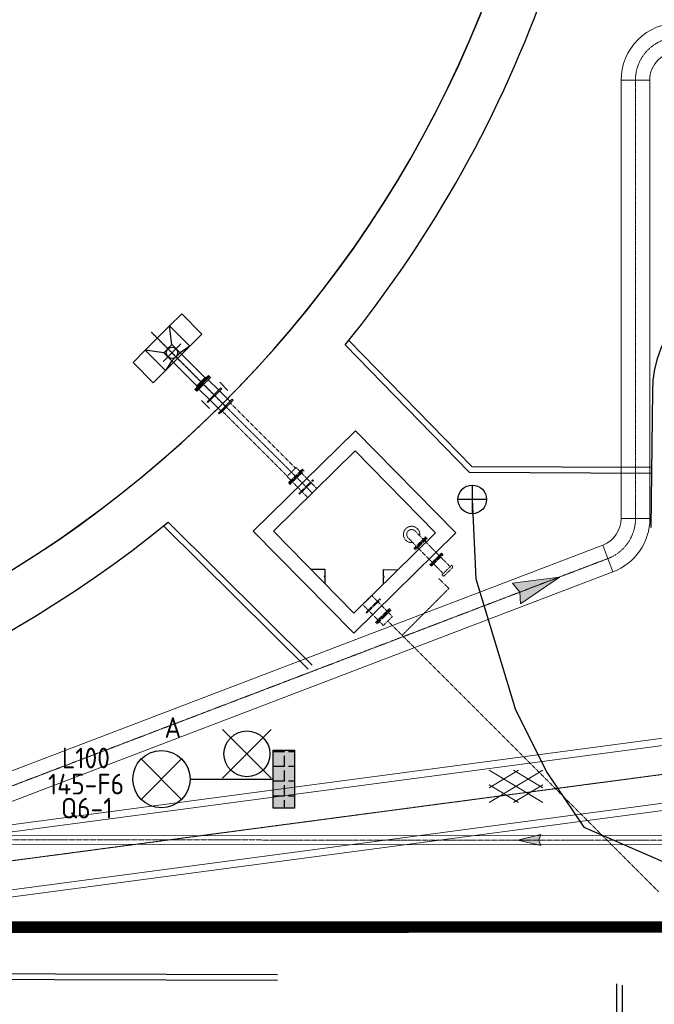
# Model space of a CAD drawing. Header units: metres. Extents: x -270273 to 328371, y -146885 to 591473.
# Tile 68 of 256: x -94928 to -83853, y 10192 to 27370. Entities that reach past the tile are written whole.
import ezdxf
from ezdxf.enums import TextEntityAlignment as Align
from ezdxf.lldxf.tags import DXFTag

# ---------------------------------------------------------------- set-up
doc = ezdxf.new("R2010")
doc.units = ezdxf.units.M
doc.header["$PDMODE"] = 1
for name, pattern in [('DASHED', [19.05, 12.7, -6.35]), ('RI-AWZI_PROCESLEIDING', [18.45, 6, -1.8, 1.75, -1.8, 1.75, -1.8, 1.75, -1.8]), ('RI-AWZI_SLIBLEIDING', [11, 5, -3, 0, -3]), ('RI-AWZI_TERREINRIOLERING', [19.8, 6, -1.8, 2.4, -1.8, 1.8, -1.8, 2.4, -1.8]), ('Tauw_L_Center3', [4.338, 2.66, -0.556, 0.556, -0.566])]:
    doc.linetypes.add(name, pattern=pattern)
doc.layers.get('0').update_dxf_attribs({"color": 151})
for name, color, linetype, lineweight in [('B-CO-BC-BETONVORM-G', 50, 'Continuous', 18), ('B-XX-RI-AWZI_PROCESLEIDING-G', 30, 'RI-AWZI_PROCESLEIDING', 18), ('B-XX-RI-AWZI_SLIBLEIDING-G', 40, 'RI-AWZI_SLIBLEIDING', 18), ('B-XX-RI-AWZI_TERREINRIOLERING-G', 211, 'RI-AWZI_TERREINRIOLERING', 18), ('B-XX-VH-VERHARDING-V', 253, 'Continuous', 18)]:
    doc.layers.add(name, color=color, linetype=linetype, lineweight=lineweight)
for name, color, linetype in [('B-ME-IE-VERLICHTING-G', 253, 'Continuous'), ('B-ME-WA-HYDRANT-G', 253, 'Continuous'), ('B-XX-GR-KRUIDEN-G', 98, 'Continuous'), ('B-XX-OG-BEBOUWING-G', 1, 'Continuous'), ('B-XX-RI-AWZI_BEDRIJFSWATER-G_HDSR', 150, 'HDSR_Bedrijfswater'), ('B-XX-VH-KANTVERHARDING-G', 253, 'Continuous'), ('ME_N_D_EB00----drijflaagafvoergoot~-_-----', 135, 'Continuous'), ('ME_N_D_EB00----sparing~-_-----', 135, 'Continuous'), ('ME_N_N_-B00----drijflaagafvoergoot~C_-----', 135, 'Tauw_L_Center3')]:
    doc.layers.add(name, color=color, linetype=linetype)
doc.layers.add('B-XX-KL-ELEKTRA-G_HDSR', color=190, linetype='HDSR_Elektra', transparency=0.5)
doc.styles.add('BURO-018', font='Isocp.shx', dxfattribs={"height": 360})
doc.styles.get("Standard").update_dxf_attribs({"font": 'iv-font.shx'})
tags = doc.linetypes.add('HDSR_Bedrijfswater', pattern='A,25,-2,["BW",Standard,S=1.5,R=0,X=0,Y=-0.75],-5', length=32).pattern_tags.tags
tags[6] = DXFTag(74, 10)
tags = doc.linetypes.add('HDSR_Elektra', pattern='A,25,-2,["E",Standard,S=1.5,R=0,X=0,Y=-0.75],-4', length=31).pattern_tags.tags
tags[6] = DXFTag(74, 10)

# ---------------------------------------------------------------- blocks, each defined once
blk = doc.blocks.new('ASFALT')
at = {"layer": 'B-XX-VH-VERHARDING-V', "color": 251}
for p, q in [((0.042, 0.28), (-0.467, -0.025)), ((0.467, -0.025), (-0.042, 0.28)), ((-0.467, 0.025), (0.042, -0.28)), ((-0.042, -0.28), (0.467, 0.025))]:
    blk.add_line(p, q, dxfattribs=at)
for points in [[(0.467, -0.28), (-0.467, 0.28)], [(-0.467, -0.28), (0.467, 0.28)]]:
    blk.add_lwpolyline(points, dxfattribs=at)
blk = doc.blocks.new('zuhydrt1')
for p, q in [((0, -0.5), (0, 0.504)), ((-0.5, 0), (0.5, 0))]:
    blk.add_line(p, q)
at = {"color": 15}
blk.add_line((0, -0.5), (0, -0.5), dxfattribs=at)
blk.add_line((0, -0.5), (0, -0.5), dxfattribs=at)
blk.add_circle((0, 0), 0.5)
blk = doc.blocks.new('E00525')
at = {"linetype": 'ByBlock'}
h = blk.add_hatch(dxfattribs=at)
h.set_pattern_fill('ANGLE', color=0, scale=0.184386, style=0)
h.set_pattern_definition([(360, (-37.6733, -34.0193), (6e-17, 1.287937), [0.93668, -0.351256]), (90, (-37.6733, -34.0193), (-1.287937, 1e-16), [0.93668, -0.351256])])
edge = h.paths.add_edge_path()
edge.add_line((-2.523, 2.863), (2.523, 2.863))
edge.add_line((2.523, 2.863), (2.523, 1))
edge.add_line((2.523, 1), (-2.523, 1))
edge.add_line((-2.523, 1), (-2.523, 2.863))
h = blk.add_hatch(color=0, dxfattribs=at)
edge = h.paths.add_edge_path()
edge.add_line((-2.523, 2.863), (2.523, 2.863))
edge.add_line((2.523, 2.863), (2.523, 1))
edge.add_line((2.523, 1), (-2.523, 1))
edge.add_line((-2.523, 1), (-2.523, 2.863))
at = {"color": 0, "linetype": 'ByBlock'}
for p, q in [((-1.768, 14.386), (1.768, 10.851)), ((1.768, 14.386), (-1.768, 10.851)), ((0, 10.097), (0, 2.863))]:
    blk.add_line(p, q, dxfattribs=at)
blk.add_lwpolyline([(-2.523, 2.863), (2.523, 2.863), (2.523, 1), (-2.523, 1)], close=True, dxfattribs=at)
blk.add_circle((0, 12.618), 2.5, dxfattribs=at)
at = {"color": 0, "linetype": 'ByBlock', "style": 'BURO-018'}
for tag, p in [('E_GKAST', (0, 20.618)), ('E_GROEP', (0, 17.618)), ('E_SGROEP', (4.5, 17.618)), ('E_ARMCODE', (0, 12.618)), ('E_SLET', (4.5, 11.618))]:
    blk.add_attdef(tag, text='', height=1.8, dxfattribs=at).set_placement(p, align=Align.MIDDLE)
blk = doc.blocks.new('FNZ150')
for p, q in [((-142.5, 19), (142.5, 19)), ((-142.5, 19), (-142.5, 3)), ((-142.5, 3), (142.5, 3)), ((-104.5, 0), (104.5, 0)), ((-85, 39), (-85, 19)), ((85, 39), (85, 19)), ((142.5, 19), (142.5, 3))]:
    blk.add_line(p, q)
blk.add_point((0, 0))
blk = doc.blocks.new('_QNW150t')
for p, q in [((-85, -201), (-85, 0)), ((85, -201), (85, 0)), ((-142.5, -201), (142.5, -201)), ((-142.5, -201), (-142.5, -217)), ((-142.5, -217), (-104.5, -217)), ((-104.5, -220), (-104.5, -217)), ((-104.5, -220), (104.5, -220)), ((104.5, -220), (104.5, -217)), ((104.5, -217), (142.5, -217)), ((142.5, -201), (142.5, -217))]:
    blk.add_line(p, q)
for radius, start, end in [(142.5, 306.61901, 233.38099), (85, 0, 180)]:
    blk.add_arc((0, 0), radius, start, end)
for p in [(0, 0), (0, -220)]:
    blk.add_point(p)
blk = doc.blocks.new('_FMNW200(400)')
at = {"color": 0}
for p, q in [((0, 111), (0, -111)), ((0, 111), (360, 111)), ((141.5, 170), (141.5, -170)), ((158.5, 170), (141.5, 170)), ((158.5, 170), (158.5, -170)), ((360, 111), (380, 111)), ((380, -170), (380, 170)), ((380, 170), (397, 170)), ((397, -170), (397, 170)), ((400, -118.5), (400, 118.5)), ((0, -111), (360, -111)), ((158.5, -170), (141.5, -170)), ((360, -111), (380, -111)), ((380, -170), (397, -170))]:
    blk.add_line(p, q, dxfattribs=at)
for p in [(0, 0), (400, 0)]:
    blk.add_point(p, dxfattribs=at)
blk = doc.blocks.new('_PE200200')
at = {"color": 0}
for p, q in [((0, 118.5), (0, -118.5)), ((3, 170), (3, -170)), ((20, 170), (3, 170)), ((20, 170), (20, -170)), ((20, 111), (116, 111)), ((40, 111), (20, 111)), ((116, 111), (116, -111)), ((20, -170), (3, -170)), ((20, -111), (116, -111)), ((40, -111), (20, -111))]:
    blk.add_line(p, q, dxfattribs=at)
blk.add_point((0, 0), dxfattribs=at)
blk = doc.blocks.new('FNZ200')
for p, q in [((-170, 20), (170, 20)), ((-170, 20), (-170, 3)), ((-170, 3), (170, 3)), ((-118.5, 0), (118.5, 0)), ((-111, 40), (-111, 20)), ((111, 40), (111, 20)), ((170, 20), (170, 3))]:
    blk.add_line(p, q)
blk.add_point((0, 0))
blk = doc.blocks.new('FNW200')
for p, q in [((-170, 25.5), (170, 25.5)), ((-170, 5.5), (-170, 25.5)), ((170, 5.5), (-170, 5.5)), ((-130, 0), (130, 0)), ((170, 25.5), (170, 5.5))]:
    blk.add_line(p, q)
blk.add_point((0, 0))
blk = doc.blocks.new('drijflaagafvoergoot top')
blk.add_line((-140, 0), (-140, 0))
at = {"layer": 'ME_N_D_EB00----drijflaagafvoergoot~-_-----'}
for p, q in [((-240, 100), (-500, 300)), ((0, 300), (-40, 100)), ((-40, 100), (575, 100)), ((575, 111), (575, -111)), ((641, 115), (899, 115)), ((899, -170), (899, 170)), ((899, 170), (919, 170)), ((919, 170), (919, -170)), ((919, 115), (1178, 115)), ((-240, -100), (-500, -300)), ((-40, -100), (575, -100)), ((-40, -100), (-2, -300)), ((899, -115), (641, -115)), ((919, -170), (899, -170)), ((1178, -115), (919, -115))]:
    blk.add_line(p, q, dxfattribs=at)
for points in [[(-500, 600), (-500, 300), (0, 300), (0, 600)], [(-500, 300), (-500, -300), (0, -300), (0, 300)], [(-240, 100), (-240, -100), (-40, -100), (-40, 100)], [(-500, -600), (-500, -300), (0, -300), (0, -600)]]:
    blk.add_lwpolyline(points, close=True, dxfattribs=at)
blk.add_circle((-140, 0), 100, dxfattribs=at)
blk.add_point((909, 0), dxfattribs=at)
at = {"layer": 'ME_N_D_EB00----sparing~-_-----'}
for p, q in [((815, 225), (1015, 225)), ((815, -225), (1015, -225))]:
    blk.add_line(p, q, dxfattribs=at)
at = {"layer": 'ME_N_N_-B00----drijflaagafvoergoot~C_-----'}
for p, q in [((-140, 217), (-140, -217)), ((-649, 0), (1203, 0))]:
    blk.add_line(p, q, dxfattribs=at)
at = {"layer": 'ME_N_D_EB00----drijflaagafvoergoot~-_-----'}
for name, p, rotation in [('FNZ200', (615, 0), 90), ('FNW200', (615, 0), 270), ('FNW200', (1203, 0), 90)]:
    blk.add_blockref(name, p, dxfattribs=dict(at, rotation=rotation))
blk = doc.blocks.new('zustrmr')
at = {"color": 0}
blk.add_line((1, 0.24), (0, 0), dxfattribs=at)
for p, q in [((0.92, 0), (1, 0.24)), ((0, 0), (1, -0.24)), ((1, -0.24), (0.92, 0))]:
    blk.add_line(p, q)
for points in [[(0, 0), (1, 0.24), (0.92, 0)], [(0, 0), (1, -0.24), (0.92, 0)]]:
    blk.add_solid(points, dxfattribs=at)

msp = doc.modelspace()

# ---------------------------------------------------------------- hatches: boundary and pattern name
at = {"layer": 'B-XX-GR-KRUIDEN-G'}
h = msp.add_hatch(dxfattribs=at)
h.set_pattern_fill('SWAMP', color=256, scale=200, angle=-97.4574917, style=0)
h.set_pattern_definition([(0.0124, (-169787, -20064), (2539.05, 4399.95), [635, -4445]), (90.0124, (-169469.6, -20063.8), (-2540.95, 4398.85), [317.5, -8481.32]), (90.0124, (-169390.2, -20063.7), (-2540.95, 4398.85), [254, -8544.82]), (90.0124, (-169549, -20063.8), (-2540.95, 4398.85), [254, -8544.82]), (60.0124, (-169311, -20063.7), (-2540.94, 4398.855), [203.2, -4876.8]), (120.0124, (-169628.3, -20064), (-5079.99, -1.09), [203.2, -4876.8])])
edge = h.paths.add_edge_path()
edge.add_line((36170.9472, 25155.5698), (38807.233, 18258.8926))
edge.add_line((38807.233, 18258.8926), (38810.3624, 3780.8225))
edge.add_line((38810.3624, 3780.8225), (36139.8786, 3788.9985))
edge.add_line((36139.8786, 3788.9985), (36139.3863, 6066.7589))
edge.add_arc((26136.1817, 6260.7563), 10005.0855, -1.1110278, 90.28114678)
edge.add_line((26087.0876, 16265.7214), (-20270.5154, 16315.9269))
edge.add_arc((-20265.5372, 20912.5736), 4596.6494, -137.93703668, -90.06205154, ccw=False)
edge.add_arc((-19672.5507, 21447.6821), 5395.3822, 181.61706894, 222.06296332, ccw=False)
edge.add_line((-25065.7842, 21295.4275), (-24911.4892, 59256.4976))
edge.add_line((-24911.4892, 59256.4976), (-40389.596, 59238.29))
edge.add_line((-40389.596, 59238.29), (-40389.5679, 59108.2956))
edge.add_line((-40389.5679, 59108.2956), (-53833.1309, 59217.9284))
edge.add_line((-53833.1309, 59217.9284), (-53832.4793, 56202.9452))
edge.add_arc((-53104.9668, 35015.0124), 21200.4192, 91.96654498, 195.54166744)
edge.add_line((-73530.2108, 29334.5913), (-85297.5491, 29359.6605))
edge.add_arc((-105694.9499, 35027.191), 21170.1409, -15.52824644, -5.12163447)
edge.add_line((-84609.3324, 33137.3243), (-84426.1974, 33181.7473))
edge.add_line((-84426.1974, 33181.7473), (-84404.1656, 36660.553))
edge.add_line((-84404.1656, 36660.553), (-84592.4424, 36718.0603))
edge.add_arc((-105694.9499, 35027.191), 21170.1409, 4.58112078, 40.16416305)
edge.add_line((-89516.7368, 48681.5049), (-88685.4405, 49629.8222))
edge.add_line((-88685.4405, 49629.8222), (-91129.8677, 52030.1329))
edge.add_line((-91129.8677, 52030.1329), (-91980.7846, 51154.6997))
edge.add_arc((-105694.9499, 35027.191), 21170.1409, 49.62353804, 84.87836553)
edge.add_line((-103805.0832, 56112.8086), (-103849.5062, 56295.9436))
edge.add_line((-103849.5062, 56295.9436), (-107328.3119, 56317.9754))
edge.add_line((-107328.3119, 56317.9754), (-107385.8192, 56129.6986))
edge.add_arc((-105694.9499, 35027.191), 21170.1409, 94.58112078, 174.69316232)
edge.add_line((-126774.3486, 36985.205), (-126963.3386, 36930.087))
edge.add_line((-126963.3386, 36930.087), (-126970.8713, 35740.6849))
edge.add_line((-126970.8713, 35740.6849), (-131112.6749, 35739.7897))
edge.add_arc((-151816.1218, 40044.3672), 21146.2078, -11.74536935, -5.34483933)
edge.add_line((-130761.8556, 38074.6021), (-130187.6684, 38211.1817))
edge.add_line((-130187.6684, 38211.1817), (-130188.4691, 41915.9259))
edge.add_line((-130188.4691, 41915.9259), (-130763.9199, 42036.074))
edge.add_arc((-151816.1218, 40044.3672), 21146.2078, 5.40455287, 40.29433512)
edge.add_line((-135687.2267, 53719.9237), (-133699.597, 55737.1494))
edge.add_line((-133699.597, 55737.1494), (-136154.7736, 58237.6582))
edge.add_line((-136154.7736, 58237.6582), (-138168.0435, 56196.5206))
edge.add_arc((-151816.1218, 40044.3672), 21146.2078, 49.80320678, 84.65516068)
edge.add_line((-149846.3567, 61098.6335), (-149982.9363, 61672.8207))
edge.add_line((-149982.9363, 61672.8207), (-153687.6805, 61672.0199))
edge.add_line((-153687.6805, 61672.0199), (-153807.8287, 61096.5692))
edge.add_arc((-151816.1218, 40044.3672), 21146.2078, 95.40455287, 174.61534846)
edge.add_line((-172869.0143, 42028.7616), (-173444.5807, 41908.3806))
edge.add_line((-173444.5807, 41908.3806), (-173443.9373, 38203.6693))
edge.add_line((-173443.9373, 38203.6693), (-172869.7027, 38067.2891))
edge.add_arc((-151816.1218, 40044.3672), 21146.2078, 185.36474065, 210.81018619)
edge.add_line((-169977.941, 29213.3734), (-173156.5236, 26938.5709))
edge.add_line((-173156.5236, 26938.5709), (-173318.7736, 27158.867))
edge.add_line((-173318.7736, 27158.867), (-183515.6316, 27203.9778))
edge.add_line((-183515.6316, 27203.9778), (-178966.2174, 61586.057))
edge.add_line((-178966.2174, 61586.057), (-138029.0908, 62293.7894))
edge.add_line((-138029.0908, 62293.7894), (-125211.8682, 62315.4174))
edge.add_line((-125211.8682, 62315.4174), (-121440.4628, 62134.3933))
edge.add_line((-121440.4628, 62134.3933), (-88409.978, 62583.5296))
edge.add_line((-88409.978, 62583.5296), (-55380.4993, 63106.6553))
edge.add_line((-55380.4993, 63106.6553), (-30572.423, 61968.1704))
edge.add_line((-30572.423, 61968.1704), (7219.6754, 59357.025))
edge.add_line((7219.6754, 59357.025), (36199.6742, 57355.6308))
edge.add_line((36199.6742, 57355.6308), (36170.9472, 25155.5698))
h.paths.add_polyline_path([(-84127.6167, 58622.8341), (-82224.8295, 60436.2087), (-80386.3966, 58628.3095), (-80382.3411, 56824.5214), (-82305.7412, 56831.2172)], flags=16)

# ---------------------------------------------------------------- linework, layer by layer
at = {"layer": 'B-CO-BC-BETONVORM-G', "linetype": 'Continuous'}
for p, q in [((-84432.6043, 26313.1278), (-83932.6043, 26313.2673)), ((-84430.4715, 18669.6101), (-83930.4715, 18669.7496)), ((-84752.26, 18202.3082), (-84574.0485, 17735.1459))]:
    msp.add_line(p, q, dxfattribs=at)
at = {"layer": 'B-CO-BC-BETONVORM-G'}
for points in [[(-96456.5598, 15083.577), (-96186.4719, 14375.5704, 0.4142135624), (-95541.0981, 14086.6196), (-84752.26, 18202.3082, 0.311155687), (-84430.4715, 18669.6101), (-84432.6043, 26313.1278, -0.4142135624), (-83432.8834, 27313.4068), (-81995.7114, 27313.8078)], [(-96923.7222, 14905.3655), (-96653.6343, 14197.359, 0.4142135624), (-95362.8866, 13619.4572), (-84574.0485, 17735.1459, 0.311155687), (-83930.4715, 18669.7496), (-83932.6043, 26313.2673, -0.4142135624), (-83432.7439, 26813.4068), (-81995.6034, 26813.8078)]]:
    msp.add_lwpolyline(points, format="xyb", dxfattribs=at)
for points in [[(-97143.4766, 13050.7422), (-81162.2759, 15170.9414)], [(-97127.0371, 12926.828), (-81162.2407, 15044.8508)], [(-96995.5212, 11935.5139), (-81161.9593, 14036.1261)], [(-96979.0817, 11811.5997), (-81161.9241, 13910.0355)]]:
    msp.add_lwpolyline(points, dxfattribs=at)
at = {"layer": 'B-ME-IE-VERLICHTING-G'}
msp.add_lwpolyline([(-90538.9612, 14984.6426), (-91387.2992, 14136.7392), (-90963.1302, 14560.6909), (-91387.0819, 14984.8599), (-90539.1785, 14136.5219)], dxfattribs=at)
msp.add_circle((-90963.1302, 14560.6909), 399.808, dxfattribs=at)
at = {"layer": 'B-XX-KL-ELEKTRA-G_HDSR', "linetype": 'DASHED', "const_width": 200}
msp.add_lwpolyline([(-96623.4899, 11536.8113), (-76427.2909, 11541.0476)], dxfattribs=at)
at = {"layer": 'B-XX-OG-BEBOUWING-G'}
msp.add_lwpolyline([(-125925.3848, 36295.3065), (-126067.6034, 36253.8291), (-126080.9352, 34148.7535), (-125944.5023, 34113.8236, 0.3830161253), (-106963.0654, 14796.7562), (-106921.588, 14654.5375), (-104816.5124, 14641.2058), (-104781.5825, 14777.6387, 0.3844101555), (-85458.5904, 33857.4199), (-85321.726, 33890.619), (-85308.3943, 35995.6946), (-85450.0761, 36038.9699, 0.3830161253), (-104525.1788, 55263.5506), (-104558.3779, 55400.4149), (-106663.4535, 55413.7467), (-106706.7288, 55272.0648, 0.3816233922)], format="xyb", close=True, dxfattribs=at)
msp.add_lwpolyline([(-125932.0612, 33905.5393, 0.3827550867), (-106825.4656, 14770.4882), (-106779.4478, 14627.5137), (-104763.7156, 14593.4146), (-104721.2708, 14781.8028, 0.3836711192), (-85459.4675, 33865.7062)], format="xyb", dxfattribs=at)
for points in [[(-89069.1412, 20199.6319), (-90852.0244, 18447.1116), (-89099.5041, 16664.2284), (-87316.6209, 18416.7486), (-89069.1412, 20199.6319)], [(-87670.1612, 18419.7849), (-89072.1775, 19846.0915), (-90498.4841, 18444.0753), (-89096.4678, 17017.7687), (-87670.1612, 18419.7849)], [(-89851.297, 17785.6756), (-89601.3062, 17783.5286), (-89602.3454, 17662.533), (-89614.3449, 17662.6361), (-89614.4136, 17654.6364), (-89602.4141, 17654.5333), (-89603.4532, 17533.5378)], [(-88580.6987, 17524.7541), (-88579.6596, 17645.7496), (-88567.66, 17645.6466), (-88567.5913, 17653.6463), (-88579.5909, 17653.7494), (-88578.5518, 17774.7449), (-88328.561, 17772.5979)], [(-94438.8217, -12724.4359), (-94439.2232, -10866.5549), (-84507.9477, -10766.7393), (-84506.1002, 10547.5216)], [(-94338.8217, -12724.4143), (-94339.2018, -10965.5547), (-84407.9563, -10865.7394), (-84406.0944, 10526.1093)]]:
    msp.add_lwpolyline(points, dxfattribs=at)
msp.add_lwpolyline([(-89099.5041, 16664.2284), (-87316.6209, 18416.7486), (-89069.1412, 20199.6319), (-90852.0244, 18447.1116)], close=True, dxfattribs=at)
at = {"layer": 'B-XX-RI-AWZI_BEDRIJFSWATER-G_HDSR'}
msp.add_lwpolyline([(-87029.7314, 19000.2308), (-86965.4052, 17614.6667), (-86277.8005, 15326.7373), (-85721.8947, 14228.7962), (-85083.0905, 13284.0673), (-83478.7421, 12581.6482), (-83478.4903, 11416.8647), (-83487.6365, -11784.4005), (-76689.9729, -11782.9312), (-76689.7701, -12721.3099)], dxfattribs=at)
at = {"layer": 'B-XX-RI-AWZI_PROCESLEIDING-G'}
msp.add_lwpolyline([(-96690.141, 14994.4712), (-96420.0531, 14286.4647, 0.4142135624), (-95451.9924, 13853.0384), (-84663.1543, 17968.7271, 0.311155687), (-84180.4715, 18669.6799), (-84182.6043, 26313.1976, -0.4142135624), (-83432.8136, 27063.4068), (-81995.6574, 27063.8078)], format="xyb", dxfattribs=at)
msp.add_lwpolyline([(-97061.2791, 12431.1709), (-81085.3942, 14550.6649)], dxfattribs=at)
at = {"layer": 'B-XX-RI-AWZI_SLIBLEIDING-G', "linetype": 'Continuous'}
for points in [[(-109637.097, 6843.9794), (-108886.5967, 7255.4921, 0.271162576), (-108885.5584, 7257.2257), (-108856.4705, 10147.1174, -0.2711625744), (-108772.366, 10287.5346), (-105522.9796, 12069.2314), (-103597.4322, 13125.0436, -0.1261833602), (-103519.4592, 13144.9958), (-81323.709, 13133.2533, 0.4144502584), (-81321.7079, 13135.2539), (-81323.153, 18313.9951)], [(-109560.1712, 6703.6853), (-108809.671, 7115.1981, 0.2711625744), (-108725.5665, 7255.6153), (-108696.4786, 10145.507, -0.271162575), (-108695.4403, 10147.2406), (-105446.0539, 11928.9374), (-103520.5064, 12984.7495, -0.126183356), (-103519.5438, 12984.9959), (-81323.7936, 12973.2534, 0.414450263), (-81161.7079, 13135.2986), (-81163.153, 18314.0398)]]:
    msp.add_lwpolyline(points, format="xyb", dxfattribs=at)
at = {"layer": 'B-XX-RI-AWZI_SLIBLEIDING-G'}
msp.add_lwpolyline([(-109598.6341, 6773.8323), (-108848.1338, 7185.3451, 0.2711625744), (-108805.5624, 7256.4205), (-108776.4745, 10146.3122, -0.2711625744), (-108733.9031, 10217.3876), (-105484.5168, 11999.0844), (-103558.9693, 13054.8966, -0.1261833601), (-103519.5015, 13064.9959), (-81323.7513, 13053.2534, 0.4144502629), (-81241.7079, 13135.2762), (-81243.153, 18314.0175)], format="xyb", dxfattribs=at)
at = {"layer": 'B-XX-RI-AWZI_TERREINRIOLERING-G'}
for p, q in [((-88033.651, 18130.1545), (-87830.4023, 18329.9418)), ((-88022.4349, 18118.7441), (-87819.1862, 18318.5314)), ((-88008.6542, 18158.9323), (-87859.6051, 18305.443)), ((-87846.1723, 18263.9604), (-87860.1925, 18278.2234)), ((-87846.1723, 18263.9604), (-87597.3144, 18010.7909)), ((-87819.1862, 18318.5314), (-87830.4023, 18329.9418)), ((-88022.4349, 18118.7441), (-88033.651, 18130.1545)), ((-87967.4084, 18144.789), (-87981.4285, 18159.052)), ((-87967.4084, 18144.789), (-87718.5505, 17891.6196)), ((-87567.5243, 18062.5094), (-87770.7729, 17862.722)), ((-87556.3081, 18051.0989), (-87759.5568, 17851.3116)), ((-87567.5243, 18062.5094), (-87556.3081, 18051.0989)), ((-87743.7868, 17917.2931), (-87729.7666, 17903.03)), ((-87581.3049, 18022.3211), (-87730.354, 17875.8104)), ((-87622.5507, 18036.4644), (-87608.5306, 18022.2014)), ((-87567.8721, 17980.8385), (-87429.7374, 17840.3106)), ((-87770.7729, 17862.722), (-87759.5568, 17851.3116)), ((-87689.1082, 17861.6671), (-87550.9735, 17721.1392)), ((-87388.974, 17852.3353), (-87563.6966, 17680.5883)), ((-87550.9735, 17721.1392), (-87536.9533, 17706.8761)), ((-87381.9383, 17801.8322), (-87513.3218, 17672.6863)), ((-87429.7374, 17840.3106), (-87415.7173, 17826.0475)), ((-87388.974, 17852.3353), (-87381.5693, 17844.8023)), ((-87563.6966, 17680.5883), (-87556.2918, 17673.0553))]:
    msp.add_line(p, q, dxfattribs=at)
for points in [[(-91250.1713, 20680.3364), (-90115.2786, 19546.0663)], [(-91391.5538, 20538.8763), (-90257.9148, 19405.8592)], [(-91320.8625, 20609.6064), (-89821.6159, 19111.1822)], [(-87616.2895, 17621.2407), (-87437.2766, 17446.7289), (-88254.2137, 16629.3451)], [(-83778.5458, 12156.1231), (-88503.6818, 16878.6769)]]:
    msp.add_lwpolyline(points, dxfattribs=at)
for centre, start, end in [((-87403.2388, 17823.5018), 314.50794071, 44.50793849), ((-87534.6223, 17694.3558), 224.50793849, 314.50794071)]:
    msp.add_arc(centre, 30.3855, start, end, dxfattribs=at)
at = {"layer": 'B-XX-VH-KANTVERHARDING-G'}
for points in [[(-89249.9234, 21695.4256, 0.0865124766), (-85708.8507, 28046.4532)], [(-82018.9939, 22884.4725, 0.3944223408), (-83885.4427, 20886.0887), (-83914.1096, 18511.9712)], [(-110026.9703, 14305.0178, 0.028373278), (-107652.9639, 13947.7924), (-107597.8459, 13758.8023), (-104119.0402, 13736.7705), (-104072.3013, 13919.3281, 0.1526698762), (-92338.5314, 18602.1812, 0.1526698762)]]:
    msp.add_lwpolyline(points, format="xyb", dxfattribs=at)
for points in [[(-89249.9234, 21695.4256), (-87081.8704, 19473.1177), (-83902.6578, 19460.3793)], [(-89186.6875, 21773.809), (-87039.5587, 19572.9489), (-83901.4504, 19560.3753)], [(-92338.5314, 18602.1812), (-89822.3437, 16108.8509)], [(-92415.7788, 18539.6661), (-89891.8521, 16036.9474)], [(-90429.842, 10607.6638), (-107936.4834, 10657.2809), (-110026.9703, 14305.0178)], [(-90429.5586, 10707.6634), (-107878.4408, 10757.1168), (-109896.3041, 14278.1311)]]:
    msp.add_lwpolyline(points, dxfattribs=at)

# ---------------------------------------------------------------- block references
at = {"layer": 'B-ME-IE-VERLICHTING-G'}
ref = msp.add_blockref('E00525', (-89931.5577, 14120.9087), dxfattribs=dict(at, xscale=199.9999999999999, yscale=199.9999999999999, zscale=199.9999999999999, rotation=90.01240638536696))
ref.add_attrib('E_SGROEP', 'Q6-1', dxfattribs={"layer": '0', "color": 1, "linetype": 'ByBlock', "height": 360, "rotation": 0.01240505, "style": 'BURO-018'}).set_placement((-93758.4004, 13614.1563), align=Align.MIDDLE)
ref.add_attrib('E_GKAST', 'L100', dxfattribs={"layer": '0', "color": 1, "linetype": 'ByBlock', "height": 360, "rotation": 0.01240505, "style": 'BURO-018'}).set_placement((-93773.1288, 14488.5209), align=Align.MIDDLE)
ref.add_attrib('E_GROEP', '145-F6', dxfattribs={"layer": '0', "color": 1, "linetype": 'ByBlock', "height": 360, "rotation": 0.01240505, "style": 'BURO-018'}).set_placement((-93771.3804, 14033.8243), align=Align.MIDDLE)
ref.add_attrib('E_SLET', 'A', dxfattribs={"layer": '0', "color": 1, "linetype": 'ByBlock', "height": 360, "rotation": 0.01240505, "style": 'BURO-018'}).set_placement((-92255.41, 15020.4055), align=Align.MIDDLE)
at = {"layer": 'B-ME-WA-HYDRANT-G', "xscale": 500.0000000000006, "yscale": 500.0000000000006, "zscale": 500.0000000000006, "rotation": 180.0123842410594}
msp.add_blockref('zuhydrt1', (-87029.7314, 19000.2308), dxfattribs=at)
at = {"layer": 'B-XX-RI-AWZI_PROCESLEIDING-G', "xscale": 800.0000000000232, "yscale": 800.0000000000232, "zscale": 800.0000000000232, "rotation": 200.8806797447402}
msp.add_blockref('zustrmr', (-85509.7513, 17645.7701), dxfattribs=at)
at = {"layer": 'B-XX-RI-AWZI_SLIBLEIDING-G', "xscale": 400, "yscale": 400, "zscale": 400, "rotation": 359.9696881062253}
msp.add_blockref('zustrmr', (-86235.27, 13055.8518), dxfattribs=at)
at = {"layer": 'B-XX-RI-AWZI_TERREINRIOLERING-G'}
for name, p, rotation in [('drijflaagafvoergoot top', (-92172.0162, 21460.2931), 315.0157198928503), ('_PE200200', (-90102.1006, 19396.362), 134.5079401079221), ('_FMNW200(400)', (-88865.402, 17246.664), 314.507940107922)]:
    msp.add_blockref(name, p, dxfattribs=dict(at, rotation=rotation))
at = {"layer": 'B-XX-RI-AWZI_TERREINRIOLERING-G', "xscale": -1}
for name, p, rotation in [('_FMNW200(400)', (-89821.6974, 19111.1006), 314.5079401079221), ('_QNW150t', (-88088.3514, 18389.0814), 44.50794010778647), ('FNZ150', (-87655.8294, 17949.0658), 224.5079401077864), ('_PE200200', (-88584.9987, 16961.4027), 134.5079401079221)]:
    msp.add_blockref(name, p, dxfattribs=dict(at, rotation=rotation))
at = {"layer": 'B-XX-VH-VERHARDING-V', "xscale": 1000, "yscale": 1000, "zscale": 1000, "rotation": 0.01238424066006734}
msp.add_blockref('ASFALT', (-86266.902, 13994.7927), dxfattribs=at)

doc.saveas('drawing.dxf')
